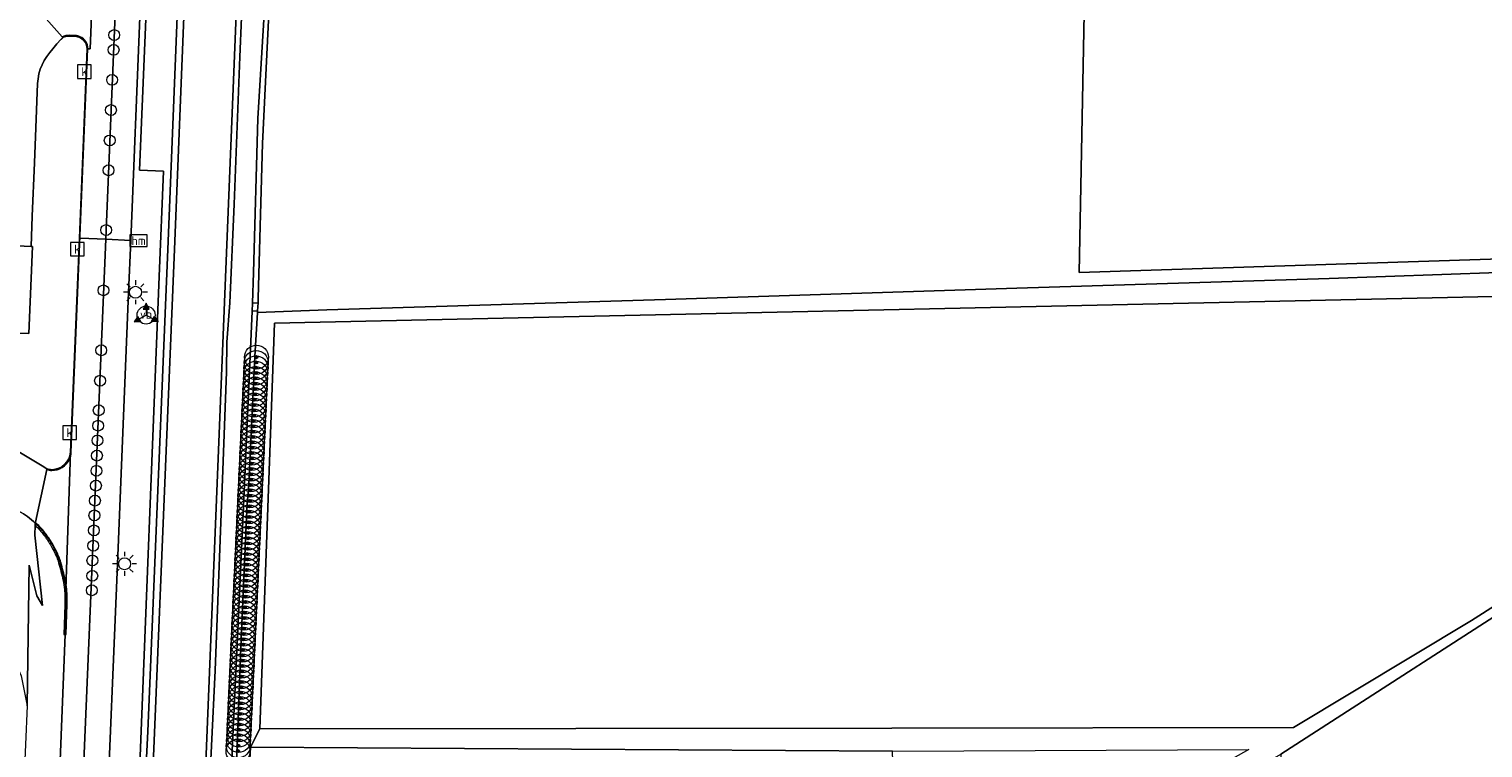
# Model space of a CAD drawing. Extents: x 168026 to 168874, y 448609 to 449769.
# Tile 15 of 39: x 168231 to 168473, y 449050 to 449169. Entities that reach past the tile are written whole.
import ezdxf
from ezdxf.enums import TextEntityAlignment as Align

# ---------------------------------------------------------------- set-up
doc = ezdxf.new("R2010")
doc.units = 0
doc.layers.get('0').update_dxf_attribs({"color": 252, "lineweight": 5})
for name, color, linetype, lineweight in [('B-WE-BV-GELEIDECONSTRUCTIE-GV', 252, 'Continuous', 5), ('B-WE-GR-GROENVOORZIENING-GV', 252, 'Continuous', 5), ('B-WE-IE-MEUBILAIR_WEGMEUBILAIR-S', 252, 'Continuous', 5), ('B-WE-KL-ET_LS_OV_LICHTMAST-S', 252, 'Continuous', 5), ('B-WE-OG-TERREIN_CULTUURSCHEIDING-GV', 252, 'Continuous', 5), ('B-WE-OG-TERREIN_ERF-GV', 252, 'Continuous', 5), ('B-WE-RI-GWA_KOLK-S', 252, 'Continuous', 5), ('B-WE-RI-HWA_GOOT_LIJNGOOT-G', 252, 'Continuous', 5), ('B-WE-VH-VERHARDING_GESLOTEN-GV', 252, 'Continuous', 5), ('B-WE-VW-BEWEGWIJZERING_DRAAGCONSTRUCTIE-S', 252, 'Continuous', 5), ('B-WE-VW-HECTOMETRERING-S', 252, 'Continuous', 5), ('B-WE-VW-VERKEERSTEKEN_DRAAGCONSTRUCTIE-S', 252, 'Continuous', 5), ('vervallen-WE-GR-BOOM-S', 252, 'Continuous', 5), ('vervallen-WE-GR-BOUWLAND-GV', 252, 'Continuous', 5), ('vervallen-WE-GR-GRAS-GV', 252, 'Continuous', 5), ('vervallen-WE-GR-GROENVOORZIENING-GV', 252, 'Continuous', 5), ('vervallen-WE-OG-TERREIN_ERF-GV', 252, 'Continuous', 5), ('vervallen-WE-OG-WATER_MEER-GV', 252, 'Continuous', 5), ('vervallen-WE-OG-WATER_SLOOT-GV', 252, 'Continuous', 5)]:
    doc.layers.add(name, color=color, linetype=linetype, lineweight=lineweight)
doc.styles.add('NLCS-ISO', font='NLCS-ISO.ttf')
doc.styles.add('NLCS-ISO-ANNOTATIVE-T18', font='NLCS-ISO.ttf', dxfattribs={"height": 1.8})

# ---------------------------------------------------------------- blocks, each defined once
blk = doc.blocks.new('SIE-WEG_VERKEERSBORD_WEGWIJZER-SO')
at = {"linetype": 'ByBlock', "lineweight": 18}
h = blk.add_hatch(color=0, dxfattribs=at)
h.dxf.hatch_style = 1
h.paths.add_polyline_path([(0.5, 1), (0, 2), (-0.5, 1)])
h = blk.add_hatch(color=0, dxfattribs=at)
h.dxf.hatch_style = 1
h.paths.add_polyline_path([(-1.38, -0.22), (-2, -1.15), (-0.88, -1.09)])
h = blk.add_hatch(color=0, dxfattribs=at)
h.dxf.hatch_style = 1
h.paths.add_polyline_path([(1.38, -0.22), (2, -1.15), (0.88, -1.09)])
at = {"color": 0, "linetype": 'ByBlock', "lineweight": 18}
for points in [[(-1.13, -0.65), (0, 0)], [(0, 1), (0, 0)], [(1.13, -0.65), (0, 0)]]:
    blk.add_lwpolyline(points, dxfattribs=at)
for points in [[(0.5, 1), (0, 2), (-0.5, 1)], [(-1.38, -0.22), (-2, -1.15), (-0.88, -1.09)], [(1.38, -0.22), (2, -1.15), (0.88, -1.09)]]:
    blk.add_lwpolyline(points, close=True, dxfattribs=at)
blk = doc.blocks.new('SKL-ET_OV_LICHTMAST-SO')
at = {"color": 0, "linetype": 'ByBlock', "lineweight": 18}
for points in [[(-1.25, 0), (-2, 0)], [(-1.41, 1.41), (-0.88, 0.88)], [(0, 2), (0, 1.25)], [(0.88, 0.88), (1.41, 1.41)], [(2, 0), (1.25, 0)], [(-1.41, -1.41), (-0.88, -0.88)], [(0, -1.25), (0, -2)], [(0.88, -0.88), (1.41, -1.41)]]:
    blk.add_lwpolyline(points, dxfattribs=at)
blk.add_circle((0, 0), 1, dxfattribs=at)
blk = doc.blocks.new('SIE-WEG_PAAL_HECTOMETERPAAL-SO')
at = {"color": 0, "linetype": 'ByBlock', "lineweight": 18}
blk.add_lwpolyline([(-1.44375, -0.94375), (1.44375, -0.94375), (1.44375, 0.94375), (-1.44375, 0.94375)], close=True, dxfattribs=at)
at = {"color": 0, "linetype": 'ByBlock', "lineweight": 18, "style": 'NLCS-ISO'}
blk.add_text('hm', height=1.5, dxfattribs=at).set_placement((0, 0), align=Align.MIDDLE_CENTER)
blk = doc.blocks.new('SAL-VERWIJZING_SYMBOOL-SO')
at = {"color": 0, "linetype": 'ByBlock', "lineweight": -2}
blk.add_circle((0, 0), 0.9, dxfattribs=at)
at = {"color": 0, "linetype": 'ByBlock', "lineweight": -2, "style": 'NLCS-ISO-ANNOTATIVE-T18'}
blk.add_attdef('SYMBOOL', (2.5, -2.5), '', height=1.8, dxfattribs=at)
blk = doc.blocks.new('SIE-WEG_PAAL_VERKEERSBORD-SO')
at = {"color": 0, "linetype": 'ByBlock', "lineweight": 18}
blk.add_circle((0, 0), 1.5, dxfattribs=at)
at = {"color": 0, "linetype": 'ByBlock', "lineweight": 18, "style": 'NLCS-ISO'}
blk.add_text('vb', height=1.5, dxfattribs=at).set_placement((0, 0.13), align=Align.MIDDLE_CENTER)
blk = doc.blocks.new('SRI-KOLK-SO')
at = {"color": 0, "linetype": 'ByBlock', "lineweight": 18}
blk.add_lwpolyline([(-1.125, -1.125), (1.125, -1.125), (1.125, 1.125), (-1.125, 1.125)], close=True, dxfattribs=at)
at = {"color": 0, "linetype": 'ByBlock', "lineweight": 18, "style": 'NLCS-ISO'}
blk.add_text('k', height=1.5, dxfattribs=at).set_placement((0, 0), align=Align.MIDDLE_CENTER)
blk = doc.blocks.new('SGR-BOOM_01-SO')
at = {"linetype": 'ByBlock', "lineweight": 18}
h = blk.add_hatch(color=0, dxfattribs=at)
h.dxf.hatch_style = 1
edge = h.paths.add_edge_path()
edge.add_arc((0, 0), 0.25, 0, 360)
at = {"color": 0, "linetype": 'ByBlock', "lineweight": 18}
for radius in [2, 0.25]:
    blk.add_circle((0, 0), radius, dxfattribs=at)

msp = doc.modelspace()

# ---------------------------------------------------------------- linework, layer by layer
at = {"layer": 'B-WE-BV-GELEIDECONSTRUCTIE-GV', "flags": 128}
for points in [[(168232.49, 449087.013), (168232.48, 449086.677)], [(168237.417, 449073.535), (168237.227, 449068.529), (168237.477, 449068.52), (168237.667, 449073.528)]]:
    msp.add_lwpolyline(points, dxfattribs=at)
at = {"layer": 'B-WE-BV-GELEIDECONSTRUCTIE-GV'}
for points in [[(168232.48, 449086.677, -0.0111306), (168232.97, 449086.178)], [(168233.152, 449086.348, 0.017334), (168232.49, 449087.013)], [(168232.97, 449086.178, -0.0298393), (168234.182, 449084.708)], [(168234.384, 449084.855, 0.0304953), (168233.152, 449086.348)], [(168234.182, 449084.708, -0.0296758), (168235.272, 449083.009)], [(168235.49, 449083.132, 0.0292579), (168234.384, 449084.855)], [(168235.272, 449083.009, -0.0321825), (168236.061, 449081.368)], [(168236.293, 449081.461, 0.0325803), (168235.49, 449083.132)], [(168236.061, 449081.368, -0.0281676), (168236.382, 449080.422)], [(168236.623, 449080.489, 0.0283349), (168236.293, 449081.461)], [(168236.382, 449080.422, -0.0095886), (168237.132, 449077.507)], [(168237.375, 449077.565, 0.0094768), (168236.623, 449080.489)], [(168237.132, 449077.507, -0.0408951), (168237.361, 449076.013)], [(168237.361, 449076.013, -0.0250256), (168237.417, 449073.535)], [(168237.611, 449076.031, 0.0404624), (168237.375, 449077.565)], [(168237.667, 449073.528, 0.0247668), (168237.611, 449076.031)]]:
    msp.add_lwpolyline(points, format="xyb", dxfattribs=at)
at = {"layer": 'B-WE-GR-GROENVOORZIENING-GV', "flags": 128}
for points in [[(168258.472, 449357.487), (168256.998, 449333.597), (168256.63, 449327.632), (168256.545, 449325.766), (168256.266, 449319.662), (168255.269, 449297.801), (168253.293, 449252.492), (168252.517, 449233.854), (168251.795, 449216.505), (168249.908, 449171.173), (168248.364, 449134.047), (168248.004, 449125.395), (168246.191, 449080.191), (168244.255, 449034.096), (168243.844, 449024.315), (168243.708, 449019.881), (168243.521, 449014.836), (168243.536, 449012.775)], [(168248.37, 449000.436), (168248.454, 449002.969), (168248.748, 449013.891), (168249.738, 449042.709), (168253.118, 449128.034), (168253.846, 449145.546), (168249.85, 449145.717), (168253.322, 449229.141), (168254.32, 449253.08), (168257.422, 449315.126), (168257.515, 449317.12), (168256.831, 449317.159), (168256.646, 449317.17), (168256.76, 449319.642), (168257.043, 449325.746), (168257.158, 449328.236), (168257.318, 449328.235), (168257.984, 449328.233), (168258.063, 449330.135), (168258.339, 449339.099), (168258.605, 449343.411), (168259.104, 449351.494)], [(168266.332, 449317.224), (168265.028, 449316.854), (168258.094, 449317.431), (168258.018, 449315.107), (168257.422, 449315.126), (168254.32, 449253.08), (168253.322, 449229.141), (168249.85, 449145.717), (168253.846, 449145.546), (168253.118, 449128.034), (168249.738, 449042.709), (168248.748, 449013.891), (168248.454, 449002.969), (168258.239, 448999.941)], [(168275.287, 449314.843), (168266.529, 449315.334), (168265.175, 449314.639), (168263.643, 449314.436), (168261.88, 449286.577), (168259.705, 449233.442), (168255.713, 449133.886), (168252.249, 449050.822), (168251.482, 449032.854), (168253.52, 449032.516), (168254.091, 449032.277)], [(168254.091, 449032.277), (168253.52, 449032.516), (168251.482, 449032.854), (168252.249, 449050.822), (168255.713, 449133.886), (168259.705, 449233.442), (168261.88, 449286.577), (168263.643, 449314.436), (168265.175, 449314.639), (168266.529, 449315.334), (168275.287, 449314.843), (168276.785, 449314.759)], [(168261.922, 449314.827), (168258.593, 449233.487), (168254.601, 449133.931), (168251.199, 449052.367), (168250.384, 449036.034), (168250.331, 449029.972), (168254.009, 449029.414)], [(168254.009, 449029.414), (168250.331, 449029.972), (168250.384, 449036.034), (168251.199, 449052.367), (168254.601, 449133.931), (168258.593, 449233.487), (168261.922, 449314.827)], [(168232.49, 449087.013), (168232.48, 449086.677), (168232.433, 449085.033), (168233.721, 449073.341), (168232.784, 449074.963), (168231.503, 449080.058), (168231.154, 449056.685), (168226.135, 448940.958), (168231.232, 448940.958), (168230.018, 448911.296), (168228.388, 448871.701), (168226.897, 448842.872), (168225.275, 448804.032), (168225.233, 448803.021), (168225.201, 448802.256), (168225.169, 448801.492)], [(168231.054, 448912.16), (168231.973, 448934.612), (168232.386, 448944.709), (168234.277, 448989.624), (168236.126, 449034.431), (168236.149, 449034.99), (168237.477, 449068.52), (168237.667, 449073.528)]]:
    msp.add_lwpolyline(points, dxfattribs=at)
at = {"layer": 'B-WE-GR-GROENVOORZIENING-GV'}
for points in [[(168233.152, 449086.348, 0.017334), (168232.49, 449087.013)], [(168234.384, 449084.855, 0.0304953), (168233.152, 449086.348)], [(168235.49, 449083.132, 0.0292579), (168234.384, 449084.855)], [(168236.293, 449081.461, 0.0325803), (168235.49, 449083.132)], [(168236.623, 449080.489, 0.0283349), (168236.293, 449081.461)], [(168237.375, 449077.565, 0.0094768), (168236.623, 449080.489)], [(168237.611, 449076.031, 0.0404624), (168237.375, 449077.565)], [(168237.667, 449073.528, 0.0247668), (168237.611, 449076.031)]]:
    msp.add_lwpolyline(points, format="xyb", dxfattribs=at)
at = {"layer": 'B-WE-OG-TERREIN_CULTUURSCHEIDING-GV'}
msp.add_lwpolyline([(168232.49, 449087.013, 0.0960501), (168229.785, 449089.008)], format="xyb", dxfattribs=at)
at = {"layer": 'B-WE-OG-TERREIN_CULTUURSCHEIDING-GV', "flags": 128}
msp.add_lwpolyline([(168223.118, 449071.446), (168228.166, 449066.141), (168230.156, 449061.639), (168231.154, 449056.685), (168231.503, 449080.058), (168232.784, 449074.963), (168233.721, 449073.341), (168232.433, 449085.033), (168232.48, 449086.677), (168232.49, 449087.013)], dxfattribs=at)
at = {"layer": 'B-WE-OG-TERREIN_ERF-GV', "flags": 128}
for points in [[(168237.087, 449167.751), (168236.992, 449167.858), (168230.358, 449175.355), (168230.265, 449175.46), (168229.836, 449175.07), (168229.035, 449174.5), (168224.917, 449171.07)], [(168239.145, 449167.964), (168238.163, 449167.99)], [(168236.766, 449167.432), (168236.099, 449166.7), (168235.447, 449165.878)], [(168235.447, 449165.878), (168236.099, 449166.7), (168236.766, 449167.432)], [(168238.357, 449098.84), (168239.455, 449125.316), (168239.829, 449134.399), (168241.125, 449165.896)], [(168208.36, 449134.146), (168231.811, 449133.044), (168232.011, 449138.041), (168232.366, 449146.937), (168232.597, 449152.736), (168232.892, 449160.11)], [(168232.892, 449160.11), (168232.597, 449152.736), (168232.366, 449146.937), (168232.011, 449138.041), (168231.811, 449133.044), (168232.015, 449133.036), (168231.447, 449118.576), (168223.871, 449118.861), (168223.515, 449108.566), (168222.431, 449106.732), (168222.68, 449106.585), (168223.464, 449103.632)], [(168208.549, 449114.939), (168222.431, 449106.732), (168223.515, 449108.566), (168223.871, 449118.861), (168231.447, 449118.576), (168232.015, 449133.036), (168231.811, 449133.044), (168208.36, 449134.146)], [(168232.49, 449087.013), (168232.524, 449087.173), (168234.41, 449095.946), (168234.44, 449096.086), (168233.653, 449096.564), (168224.853, 449101.825), (168208.966, 449111.115)], [(168224.853, 449101.825), (168233.653, 449096.564), (168234.44, 449096.086)]]:
    msp.add_lwpolyline(points, dxfattribs=at)
at = {"layer": 'B-WE-OG-TERREIN_ERF-GV'}
for points in [[(168237.087, 449167.751, -0.0437403), (168236.766, 449167.432)], [(168236.766, 449167.432, 0.0437403), (168237.087, 449167.751)], [(168238.163, 449167.99, 0.1421964), (168237.087, 449167.751)], [(168241.125, 449165.896, 0.3962512), (168239.145, 449167.964)], [(168235.447, 449165.878, 0.1856532), (168232.892, 449160.11)], [(168232.892, 449160.11, -0.1856532), (168235.447, 449165.878)], [(168235.258, 449095.921, 0.3914899), (168238.357, 449098.84)], [(168234.44, 449096.086, 0.0989418), (168235.258, 449095.921)], [(168229.785, 449089.008, -0.0960501), (168232.49, 449087.013)]]:
    msp.add_lwpolyline(points, format="xyb", dxfattribs=at)
at = {"layer": 'B-WE-RI-HWA_GOOT_LIJNGOOT-G'}
for points in [[(168238.172, 449168.13, 0.1458281), (168236.992, 449167.858)], [(168239.964, 449167.904, 0.0956655), (168239.149, 449168.104)], [(168241.265, 449165.897, 0.2907292), (168239.964, 449167.904)], [(168235.259, 449095.781, 0.2847847), (168238.177, 449097.628)], [(168238.177, 449097.628, 0.0960256), (168238.497, 449098.834)], [(168234.41, 449095.946, 0.109745), (168235.259, 449095.781)], [(168233.255, 449086.444, 0.0178082), (168232.524, 449087.173)], [(168234.497, 449084.937, 0.0302275), (168233.255, 449086.444)], [(168235.612, 449083.201, 0.0291798), (168234.497, 449084.937)], [(168236.423, 449081.513, 0.0324847), (168235.612, 449083.201)], [(168236.758, 449080.526, 0.027305), (168236.423, 449081.513)], [(168237.511, 449077.597, 0.009223), (168236.758, 449080.526)], [(168237.75, 449076.041, 0.0405196), (168237.511, 449077.597)], [(168237.807, 449073.524, 0.025026), (168237.75, 449076.041)]]:
    msp.add_lwpolyline(points, format="xyb", dxfattribs=at)
at = {"layer": 'B-WE-RI-HWA_GOOT_LIJNGOOT-G', "flags": 128}
for points in [[(168239.149, 449168.104), (168238.172, 449168.13)], [(168238.497, 449098.834), (168239.595, 449125.31), (168241.265, 449165.897)], [(168237.477, 449068.52), (168237.617, 449068.515), (168237.807, 449073.524)]]:
    msp.add_lwpolyline(points, dxfattribs=at)
at = {"layer": 'B-WE-VH-VERHARDING_GESLOTEN-GV', "flags": 128}
for points in [[(168241.125, 449165.896), (168241.625, 449165.881), (168244.418, 449234.281), (168244.45, 449235.065), (168245.741, 449256.137), (168244.831, 449256.278), (168244.156, 449253.013), (168242.426, 449245.082), (168241.426, 449239.865), (168241.141, 449234.454), (168241.093, 449233.552), (168239.481, 449194.686), (168239.542, 449194.687), (168239.332, 449189.675)], [(168233.671, 449178.567), (168230.265, 449175.46), (168230.358, 449175.355), (168236.992, 449167.858), (168237.087, 449167.751)], [(168238.163, 449167.99), (168239.145, 449167.964)], [(168237.667, 449073.528), (168237.477, 449068.52), (168236.149, 449034.99), (168236.126, 449034.431), (168240.007, 449034.271), (168240.988, 449056.624), (168244.222, 449134.218), (168239.969, 449134.393), (168239.829, 449134.399), (168239.455, 449125.316), (168238.357, 449098.84), (168237.611, 449076.031)], [(168237.611, 449076.031), (168238.357, 449098.84)], [(168234.44, 449096.086), (168234.41, 449095.946), (168232.524, 449087.173), (168232.49, 449087.013)]]:
    msp.add_lwpolyline(points, dxfattribs=at)
for points in [[(168241.125, 449165.896), (168239.829, 449134.399), (168239.969, 449134.393), (168244.222, 449134.218), (168244.288, 449135.801), (168248.306, 449231.39), (168248.415, 449234.07), (168244.418, 449234.281), (168241.625, 449165.881)], [(168248.364, 449134.047), (168249.908, 449171.173), (168251.795, 449216.505), (168252.517, 449233.854), (168248.415, 449234.07), (168248.306, 449231.39), (168244.288, 449135.801), (168244.222, 449134.218)], [(168244.255, 449034.096), (168246.191, 449080.191), (168248.004, 449125.395), (168248.364, 449134.047), (168244.222, 449134.218), (168240.988, 449056.624), (168240.007, 449034.271)]]:
    msp.add_lwpolyline(points, close=True, dxfattribs=at)
at = {"layer": 'B-WE-VH-VERHARDING_GESLOTEN-GV'}
for points in [[(168237.087, 449167.751, -0.1421964), (168238.163, 449167.99)], [(168239.145, 449167.964, -0.3962512), (168241.125, 449165.896)], [(168238.357, 449098.84, -0.3914899), (168235.258, 449095.921)], [(168235.258, 449095.921, -0.0989418), (168234.44, 449096.086)], [(168232.49, 449087.013, -0.017334), (168233.152, 449086.348)], [(168233.152, 449086.348, -0.0304953), (168234.384, 449084.855)], [(168234.384, 449084.855, -0.0292579), (168235.49, 449083.132)], [(168235.49, 449083.132, -0.0325803), (168236.293, 449081.461)], [(168236.293, 449081.461, -0.0283349), (168236.623, 449080.489)], [(168236.623, 449080.489, -0.0094768), (168237.375, 449077.565)], [(168237.375, 449077.565, -0.0404624), (168237.611, 449076.031)], [(168237.611, 449076.031, -0.0247668), (168237.667, 449073.528)]]:
    msp.add_lwpolyline(points, format="xyb", dxfattribs=at)
at = {"layer": 'vervallen-WE-GR-BOUWLAND-GV', "flags": 128}
msp.add_lwpolyline([(168486.432, 449131.297), (168406.058, 449128.701), (168406.947, 449174.632), (168365.223, 449176.334), (168271.847, 449182.071), (168270.3, 449150.175), (168269.859, 449134.426), (168269.578, 449124.403), (168269.538, 449123.664), (168269.46, 449122.31), (168269.445, 449122.043), (168280.98, 449122.474), (168337.27, 449124.217), (168395.722, 449126.119), (168447.613, 449127.722), (168485.118, 449129.054)], dxfattribs=at)
msp.add_lwpolyline([(168483.99, 449078.92), (168484.581, 449105.182), (168485.025, 449124.93), (168272.275, 449120.301), (168269.851, 449052.859), (168374.904, 449052.969), (168441.684, 449053.039), (168471.29, 449070.85)], close=True, dxfattribs=at)
at = {"layer": 'vervallen-WE-GR-GRAS-GV', "flags": 128}
msp.add_lwpolyline([(168265.597, 449000.014), (168375.224, 448989.747), (168418.544, 448986.635), (168448.925, 448984.105), (168482.663, 448980.634), (168490.736, 449073.209), (168530.085, 449071.039), (168536.642, 449070.677), (168546.49, 449081.837), (168545.299, 449086.203), (168542.073, 449087.351), (168541.797, 449089.969), (168528.297, 449095.617), (168510.251, 449101.127), (168486.244, 449104.919), (168485.349, 449078.084), (168439.622, 449048.65), (168439.674, 448998.637), (168424.755, 448998.071), (168376.674, 448996.249), (168375.024, 449049.139), (168268.309, 449049.811)], close=True, dxfattribs=at)
at = {"layer": 'vervallen-WE-GR-GROENVOORZIENING-GV', "flags": 128}
msp.add_lwpolyline([(168259.164, 449001.396), (168259.664, 449003.19), (168259.775, 449019.857), (168268.449, 449234.519), (168271.091, 449309.492)], dxfattribs=at)
at = {"layer": 'vervallen-WE-OG-TERREIN_ERF-GV', "flags": 128}
msp.add_lwpolyline([(168406.947, 449174.632), (168406.058, 449128.701), (168486.432, 449131.297), (168487.712, 449138.277), (168487.988, 449138.387), (168492.602, 449148.447), (168492.887, 449172.2)], dxfattribs=at)
msp.add_lwpolyline([(168268.309, 449049.811), (168269.851, 449052.859), (168272.275, 449120.301), (168485.025, 449124.93), (168485.118, 449129.054), (168447.613, 449127.722), (168395.722, 449126.119), (168337.27, 449124.217), (168280.98, 449122.474), (168269.445, 449122.043), (168269.027, 449114.757), (168267.967, 449092.454), (168267.758, 449090.437), (168266.735, 449067.719), (168266.02, 449048.673), (168265.073, 449022.809), (168263.376, 449004.001), (168263.628, 449000.266), (168265.597, 449000.014)], close=True, dxfattribs=at)
at = {"layer": 'vervallen-WE-OG-WATER_MEER-GV', "flags": 128}
msp.add_lwpolyline([(168484.581, 449105.182), (168483.99, 449078.92), (168471.29, 449070.85), (168441.684, 449053.039), (168374.904, 449052.969), (168269.851, 449052.859), (168268.309, 449049.811), (168375.024, 449049.139), (168434.256, 449049.389), (168420.344, 449041.612), (168416.69, 449043.379), (168410.559, 449041.847), (168404.075, 449042.672), (168387.57, 449042.201), (168381.676, 449038.076), (168382.737, 449029.238), (168388.985, 449027.824), (168391.697, 449018.986), (168419.637, 449020.636), (168425.767, 449031.831), (168423.763, 449039.49), (168439.622, 449048.65), (168485.349, 449078.084), (168486.244, 449104.919)], close=True, dxfattribs=at)
at = {"layer": 'vervallen-WE-OG-WATER_SLOOT-GV', "flags": 128}
for points in [[(168271.091, 449309.492), (168268.449, 449234.519), (168259.775, 449019.857), (168259.664, 449003.19), (168259.164, 449001.396), (168258.987, 449001.117)], [(168260.081, 448999.912), (168260.057, 449005.767), (168260.56, 449019.732), (168261.2, 449037.467), (168262.411, 449062.553), (168263.686, 449095.859), (168264.301, 449112.194), (168264.345, 449117.139), (168264.865, 449123.657), (168265.575, 449140.072), (168266.508, 449164.541), (168267.346, 449184.239), (168267.245, 449190.008), (168268.75, 449224.599), (168269.54, 449244.076), (168270.29, 449257.213), (168271.199, 449278.217), (168271.888, 449298.072), (168272.195, 449309.651)], [(168272.195, 449309.651), (168271.888, 449298.072), (168271.199, 449278.217), (168270.29, 449257.213), (168269.54, 449244.076), (168268.75, 449224.599), (168267.245, 449190.008), (168267.346, 449184.239), (168266.508, 449164.541), (168265.575, 449140.072), (168264.865, 449123.657), (168264.345, 449117.139), (168264.301, 449112.194), (168263.686, 449095.859), (168262.411, 449062.553), (168261.2, 449037.467), (168260.56, 449019.732), (168260.057, 449005.767), (168260.081, 448999.912)], [(168261.933, 448997.873), (168263.18, 449000.076), (168262.758, 449004.117), (168263.019, 449004.493), (168263.345, 449006.07), (168264.395, 449027.456), (168265.176, 449046.906), (168265.229, 449049.182), (168266.149, 449068.023), (168267.227, 449092.217), (168268.539, 449122.269), (168268.625, 449123.625), (168268.771, 449128.686), (168269.506, 449154.321), (168271.249, 449182.681), (168271.883, 449182.82), (168271.977, 449183.254), (168272.33, 449184.875), (168271.623, 449185.389), (168271.274, 449189.008), (168272.373, 449233.56), (168273.793, 449255.614)]]:
    msp.add_lwpolyline(points, dxfattribs=at)
for points in [[(168269.578, 449124.403), (168269.859, 449134.426), (168270.3, 449150.175), (168271.847, 449182.071), (168271.883, 449182.82), (168271.249, 449182.681), (168269.506, 449154.321), (168268.771, 449128.686), (168268.625, 449123.625), (168269.538, 449123.664)], [(168263.376, 449004.001), (168265.073, 449022.809), (168266.02, 449048.673), (168266.735, 449067.719), (168267.758, 449090.437), (168267.967, 449092.454), (168269.027, 449114.757), (168269.445, 449122.043), (168269.46, 449122.31), (168268.539, 449122.269), (168267.227, 449092.217), (168266.149, 449068.023), (168265.229, 449049.182), (168265.176, 449046.906), (168264.395, 449027.456), (168263.345, 449006.07), (168263.019, 449004.493), (168262.758, 449004.117), (168263.18, 449000.076), (168263.628, 449000.266)], [(168268.625, 449123.625), (168268.539, 449122.269), (168269.46, 449122.31), (168269.538, 449123.664)]]:
    msp.add_lwpolyline(points, close=True, dxfattribs=at)

# ---------------------------------------------------------------- block references
at = {"layer": 'B-WE-IE-MEUBILAIR_WEGMEUBILAIR-S'}
for p in [(168245.628, 449168.178), (168245.526, 449165.711), (168245.274, 449160.723), (168245.088, 449155.708), (168244.877, 449150.657), (168244.689, 449145.698), (168244.288, 449135.761), (168243.842, 449125.736), (168243.471, 449115.767), (168243.27, 449110.714), (168243.047, 449105.791), (168242.95, 449103.237), (168242.836, 449100.782), (168242.753, 449098.253), (168242.677, 449095.739), (168242.596, 449093.276), (168242.426, 449090.773), (168242.334, 449088.328), (168242.252, 449085.833), (168242.142, 449083.277), (168241.999, 449080.829), (168241.981, 449078.274), (168241.905, 449075.867)]:
    msp.add_blockref('SAL-VERWIJZING_SYMBOOL-SO', p, dxfattribs=at)
at = {"layer": 'B-WE-KL-ET_LS_OV_LICHTMAST-S'}
for p in [(168249.162, 449125.417), (168247.345, 449080.283)]:
    msp.add_blockref('SKL-ET_OV_LICHTMAST-SO', p, dxfattribs=at)
at = {"layer": 'B-WE-RI-GWA_KOLK-S'}
for p in [(168240.675, 449162.091), (168239.49, 449132.585), (168238.21, 449102.08)]:
    msp.add_blockref('SRI-KOLK-SO', p, dxfattribs=at)
at = {"layer": 'B-WE-VW-BEWEGWIJZERING_DRAAGCONSTRUCTIE-S'}
msp.add_blockref('SIE-WEG_VERKEERSBORD_WEGWIJZER-SO', (168250.922, 449121.623), dxfattribs=at)
at = {"layer": 'B-WE-VW-HECTOMETRERING-S'}
msp.add_blockref('SIE-WEG_PAAL_HECTOMETERPAAL-SO', (168249.687, 449133.993), dxfattribs=at)
at = {"layer": 'B-WE-VW-VERKEERSTEKEN_DRAAGCONSTRUCTIE-S'}
msp.add_blockref('SIE-WEG_PAAL_VERKEERSBORD-SO', (168250.922, 449121.623), dxfattribs=at)
at = {"layer": 'vervallen-WE-GR-BOOM-S'}
for p in [(168269.198, 449112.856), (168269.239, 449113.741), (168269.281, 449114.626), (168269.074, 449110.201), (168269.115, 449111.086), (168269.157, 449111.971), (168268.95, 449107.546), (168268.991, 449108.431), (168269.032, 449109.316), (168268.867, 449105.776), (168268.908, 449106.661), (168268.743, 449103.121), (168268.784, 449104.006), (168268.825, 449104.891), (168268.618, 449100.466), (168268.66, 449101.351), (168268.701, 449102.236), (168268.494, 449097.811), (168268.536, 449098.696), (168268.577, 449099.581), (168268.411, 449096.041), (168268.453, 449096.926), (168268.287, 449093.386), (168268.328, 449094.271), (168268.37, 449095.156), (168268.163, 449090.731), (168268.204, 449091.616), (168268.246, 449092.501), (168268.08, 449088.96), (168268.121, 449089.845), (168267.956, 449086.305), (168267.997, 449087.19), (168268.039, 449088.075), (168267.832, 449083.65), (168267.873, 449084.535), (168267.914, 449085.42), (168267.707, 449080.995), (168267.749, 449081.88), (168267.79, 449082.765), (168267.625, 449079.225), (168267.666, 449080.11), (168267.5, 449076.57), (168267.542, 449077.455), (168267.583, 449078.34), (168267.376, 449073.915), (168267.418, 449074.8), (168267.459, 449075.685), (168267.252, 449071.26), (168267.293, 449072.145), (168267.335, 449073.03), (168267.169, 449069.49), (168267.211, 449070.375), (168267.045, 449066.835), (168267.086, 449067.72), (168267.128, 449068.605), (168266.921, 449064.18), (168266.962, 449065.065), (168267.004, 449065.95), (168266.797, 449061.524), (168266.838, 449062.409), (168266.879, 449063.295), (168266.714, 449059.754), (168266.755, 449060.639), (168266.59, 449057.099), (168266.631, 449057.984), (168266.672, 449058.869), (168266.465, 449054.444), (168266.507, 449055.329), (168266.548, 449056.214), (168266.383, 449052.674), (168266.424, 449053.559), (168266.258, 449050.019), (168266.3, 449050.904), (168266.341, 449051.789), (168266.217, 449049.134)]:
    msp.add_blockref('SGR-BOOM_01-SO', p, dxfattribs=at)

doc.saveas('drawing.dxf')
